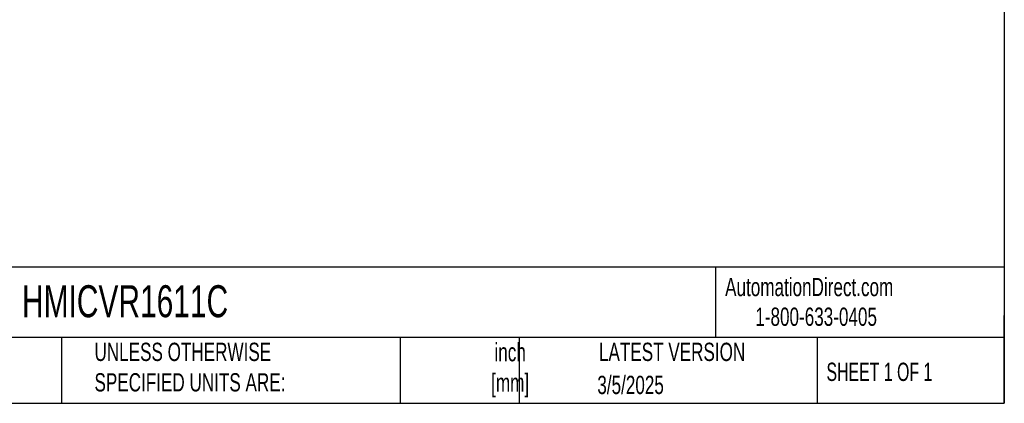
# Model space of a CAD drawing. Header units: inches. Extents: x 1.7 to 75.2, y 1.7 to 57.7.
# Tile 16 of 27: x 43.8 to 75.2, y 1.7 to 14. Entities that reach past the tile are written whole.
import ezdxf

# ---------------------------------------------------------------- set-up
doc = ezdxf.new("R2010")
doc.units = ezdxf.units.IN
doc.header["$LTSCALE"] = 7
doc.header["$MEASUREMENT"] = 0
doc.layers.add('TEXT', color=140, linetype='Continuous', lineweight=25)
doc.styles.add('SLDTEXTSTYLE0', font='TXT', dxfattribs={"width": 0.7})
doc.styles.add('SLDTEXTSTYLE1', font='TXT', dxfattribs={"width": 0.65})

msp = doc.modelspace()

# ---------------------------------------------------------------- linework, layer by layer
at = {"layer": 'TEXT'}
for p, q in [((75.25, 57.75), (75.25, 1.75)), ((75.25, 6.098), (1.75, 6.098)), ((66.025, 6.098), (66.025, 3.85)), ((75.25, 1.75), (75.25, 4.55)), ((75.25, 3.85), (1.75, 3.85)), ((45.136, 3.85), (45.136, 1.75)), ((55.952, 3.85), (55.952, 1.75)), ((59.751, 3.85), (59.751, 1.75)), ((69.269, 3.85), (69.269, 1.75)), ((1.75, 1.75), (75.25, 1.75))]:
    msp.add_line(p, q, dxfattribs=at)

# ---------------------------------------------------------------- texts
at = {"color": 179, "linetype": 'Continuous', "lineweight": 18, "char_height": 0.58333, "attachment_point": 1, "style": 'SLDTEXTSTYLE0'}
for s, insert in [('AutomationDirect.com', (66.333, 5.753)), ('1-800-633-0405', (67.297, 4.805))]:
    msp.add_mtext(s, dxfattribs=dict(at, insert=insert))
at = {"layer": 'TEXT'}
for s, insert, char_height, attachment_point, style in [('HMICVR1611C', (43.876, 5.518), 1.02083, 1, 'SLDTEXTSTYLE0'), ('UNLESS OTHERWISE ^JSPECIFIED UNITS ARE:', (46.191, 3.683), 0.58333, 1, 'SLDTEXTSTYLE0'), ('inch^J[mm]', (59.467, 3.673), 0.5833, 2, 'SLDTEXTSTYLE0'), ('LATEST VERSION', (64.64, 3.683), 0.58333, 2, 'SLDTEXTSTYLE0'), ('SHEET 1 OF 1', (69.57, 3.046), 0.58333, 1, 'SLDTEXTSTYLE1'), ('3/5/2025', (63.314, 2.628), 0.5833, 2, 'SLDTEXTSTYLE0')]:
    msp.add_mtext(s, dxfattribs=dict(at, insert=insert, char_height=char_height, attachment_point=attachment_point, style=style))

doc.saveas('drawing.dxf')
